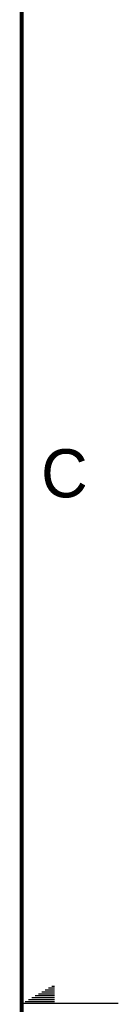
# Model space of a CAD drawing. Header units: inches. Extents: x 0 to 34, y 0 to 22.
# Tile 24 of 37: x 33.5 to 34, y 11 to 16.1. Entities that reach past the tile are written whole.
import ezdxf

# ---------------------------------------------------------------- set-up
doc = ezdxf.new("R2010")
doc.units = ezdxf.units.IN
doc.header["$LTSCALE"] = 1.87
doc.header["$MEASUREMENT"] = 0
doc.layers.get('0').update_dxf_attribs({"linetype": 'CONTINUOUS'})
doc.styles.add('TEXTSTYLE_2', font='txt')

msp = doc.modelspace()

# ---------------------------------------------------------------- linework, layer by layer
at = {"color": 2, "linetype": 'CONTINUOUS'}
for p, q in [((33.5866, 11.05), (33.6697, 11.05)), ((33.6039, 11.06), (33.6697, 11.06)), ((33.6213, 11.07), (33.6697, 11.07)), ((33.6386, 11.08), (33.6697, 11.08)), ((33.6559, 11.09), (33.6697, 11.09)), ((34, 11), (33.5, 11)), ((33.5173, 11.01), (33.6697, 11.01)), ((33.5347, 11.02), (33.6697, 11.02)), ((33.552, 11.03), (33.6697, 11.03)), ((33.5693, 11.04), (33.6697, 11.04))]:
    msp.add_line(p, q, dxfattribs=at)
at = {"color": 7, "linetype": 'CONTINUOUS', "const_width": 0.02}
msp.add_lwpolyline([(33.5, 0.5), (33.5, 21.5)], dxfattribs=at)

# ---------------------------------------------------------------- texts
at = {"color": 2, "linetype": 'CONTINUOUS', "insert": (33.6004, 13.8767), "char_height": 0.25, "width": 0.25, "attachment_point": 1, "line_spacing_factor": 0.9, "style": 'TEXTSTYLE_2'}
msp.add_mtext('C', dxfattribs=at)

doc.saveas('drawing.dxf')
